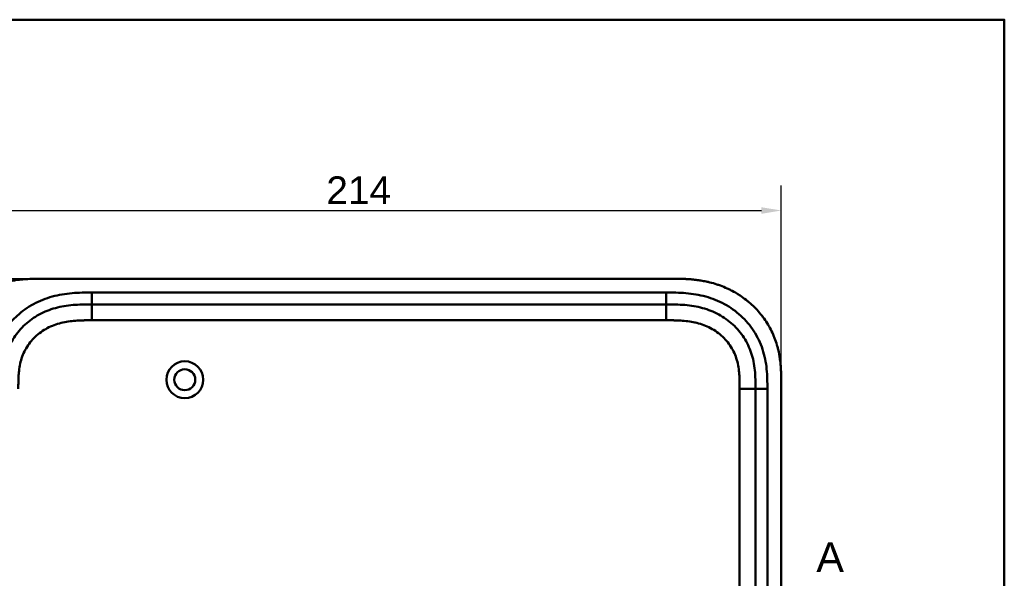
# Model space of a CAD drawing. Header units: millimetres. Extents: x 20 to 833, y 20 to 574.
# Tile 26 of 26: x 572 to 820, y 433 to 574. Entities that reach past the tile are written whole.
import ezdxf

# ---------------------------------------------------------------- set-up
doc = ezdxf.new("R2010")
doc.units = ezdxf.units.MM
doc.header["$LTSCALE"] = 2
for name, color, linetype, lineweight in [('Bemaßungen(DIN)', 7, 'Continuous', 25), ('Schnittansichtslinien(DIN)', 7, 'Continuous', 70), ('Sichtbare Kanten(DIN)', 7, 'Continuous', 50), ('Sichtbare tangentiale Kanten(DIN)', 7, 'Continuous', 50), ('Skizziergeometrie(DIN)', 7, 'Continuous', 50)]:
    doc.layers.add(name, color=color, linetype=linetype, lineweight=lineweight)
doc.styles.add('Aktuell-DINGroßer Text', font='arial.ttf')
doc.styles.add('STANDARD-DIN~0', font='arial.ttf')
doc.dimstyles.new('CAD-LAN', dxfattribs={"dimscale": 2, "dimtxt": 3.5, "dimasz": 2.5, "dimexe": 3.175, "dimexo": 0, "dimgap": 0.8, "dimtad": 1, "dimrnd": 1e-08, "dimtxsty": 'STANDARD-DIN~0', "dimcen": 0.09, "dimdle": 10, "dimclrd": 250, "dimclre": 250, "dimclrt": 250, "dimadec": 0, "dimazin": 2, "dimtfac": 1, "dimtmove": 0, "dimatfit": 3, "dimfxl": 1, "dimtolj": 1, "dimtzin": 0, "dimlwd": 25, "dimlwe": 25, "dimarcsym": 0})

# ---------------------------------------------------------------- blocks, each defined once
blk = doc.blocks.new('Ränder Standardrahmen')
at = {"layer": 'Skizziergeometrie(DIN)', "flags": 128}
blk.add_lwpolyline([(10, 10), (10, 287), (410, 287), (410, 10), (10, 10)], dxfattribs=at)
blk = doc.blocks.new('2DTransSchnitt0')
at = {"layer": 'Schnittansichtslinien(DIN)', "insert": (386.29, 217.29), "char_height": 3.73, "attachment_point": 7, "style": 'Aktuell-DINGroßer Text'}
blk.add_mtext('A', dxfattribs=at)
blk = doc.blocks.new('*D12')
at = {"layer": 'Bemaßungen(DIN)', "color": 250, "linetype": 'Continuous', "lineweight": 25, "true_color": 0x3f3f3f, "transparency": 16777216}
for p, q in [((549.72, 481.82), (549.72, 532.17)), ((763.72, 481.82), (763.72, 532.17)), ((554.72, 525.82), (758.72, 525.82))]:
    blk.add_line(p, q, dxfattribs=at)
at = {"layer": 'Bemaßungen(DIN)', "color": 250, "linetype": 'Continuous', "true_color": 0x3f3f3f, "transparency": 16777216}
for points in [[(554.72, 526.65), (554.72, 524.98), (549.72, 525.82)], [(758.72, 526.65), (758.72, 524.98), (763.72, 525.82)]]:
    blk.add_solid(points, dxfattribs=at)
at = {"layer": 'Defpoints', "color": 0, "linetype": 'Continuous', "transparency": 16777216}
for p in [(763.72, 525.82), (549.72, 481.82), (763.72, 481.82)]:
    blk.add_point(p, dxfattribs=at)
at = {"layer": 'Bemaßungen(DIN)', "color": 250, "linetype": 'Continuous', "lineweight": 25, "true_color": 0x3f3f3f, "transparency": 16777216, "insert": (648.94, 534.44), "char_height": 7, "attachment_point": 1, "style": 'STANDARD-DIN~0'}
blk.add_mtext('\\A1;214', dxfattribs=at)
blk = doc.blocks.new('*D13')
at = {"layer": 'Bemaßungen(DIN)', "color": 250, "linetype": 'Continuous', "lineweight": 25, "true_color": 0x3f3f3f, "transparency": 16777216}
for p, q in [((576.75, 508.6), (502.4, 508.6)), ((508.75, 503.6), (508.75, 268.6)), ((576.75, 263.6), (502.4, 263.6))]:
    blk.add_line(p, q, dxfattribs=at)
at = {"layer": 'Bemaßungen(DIN)', "color": 250, "linetype": 'Continuous', "true_color": 0x3f3f3f, "transparency": 16777216}
for points in [[(507.92, 503.6), (509.59, 503.6), (508.75, 508.6)], [(507.92, 268.6), (509.59, 268.6), (508.75, 263.6)]]:
    blk.add_solid(points, dxfattribs=at)
at = {"layer": 'Defpoints', "color": 0, "linetype": 'Continuous', "transparency": 16777216}
for p in [(576.75, 508.6), (508.75, 263.6), (576.75, 263.6)]:
    blk.add_point(p, dxfattribs=at)
at = {"layer": 'Bemaßungen(DIN)', "color": 250, "linetype": 'Continuous', "lineweight": 25, "true_color": 0x3f3f3f, "transparency": 16777216, "insert": (500.01, 378.28), "char_height": 7, "attachment_point": 1, "rotation": 90, "style": 'STANDARD-DIN~0'}
blk.add_mtext('\\A1;245', dxfattribs=at)

msp = doc.modelspace()

# ---------------------------------------------------------------- linework, layer by layer
at = {"layer": 'Sichtbare Kanten(DIN)'}
for p, q in [((735.677, 508.601), (576.754, 508.601)), ((734.677, 502.101), (589.754, 502.101)), ((757.216, 291.385), (757.216, 480.816)), ((763.716, 290.385), (763.716, 481.816))]:
    msp.add_line(p, q, dxfattribs=at)
for radius in [4.65, 2.65]:
    msp.add_circle((613.216, 483.101), radius, dxfattribs=at)
for points, knots in [([(576.754, 508.601), (576.169, 508.598), (574.99, 508.585), (573.501, 508.521), (572.003, 508.406), (570.8, 508.268), (569.296, 508.026), (568.095, 507.774), (566.606, 507.379), (565.426, 506.998), (563.975, 506.437), (562.838, 505.921), (561.453, 505.193), (560.378, 504.544), (559.086, 503.655), (558.096, 502.882), (556.922, 501.846), (556.037, 500.963), (555.005, 499.799), (554.241, 498.822), (553.369, 497.552), (552.74, 496.501), (552.042, 495.15), (551.554, 494.045), (551.034, 492.64), (550.688, 491.501), (550.339, 490.068), (550.125, 488.915), (549.93, 487.476), (549.826, 486.328), (549.749, 484.902), (549.716, 483.487), (549.715, 482.371), (549.716, 481.816)], [0.00000689, 0.00000689, 0.00000689, 0.00000689, 0.0407043, 0.08140172, 0.10175042, 0.14244784, 0.16279654, 0.20349396, 0.22384266, 0.26454008, 0.28488878, 0.3255862, 0.3459349, 0.38663232, 0.40698102, 0.44767844, 0.46802714, 0.50872456, 0.52907326, 0.56977068, 0.59011938, 0.6308168, 0.6511655, 0.69186291, 0.71221162, 0.75290903, 0.77325774, 0.81395515, 0.83430386, 0.87500127, 0.89534998, 0.93604739, 0.97674481, 0.97674481, 0.97674481, 0.97674481]), ([(763.716, 481.816), (763.716, 482.115), (763.715, 482.713), (763.71, 483.467), (763.697, 484.224), (763.68, 484.832), (763.646, 485.595), (763.608, 486.207), (763.532, 487.125), (763.431, 488.045), (763.219, 489.423), (762.965, 490.64), (762.558, 492.143), (762.157, 493.326), (761.566, 494.77), (761.02, 495.895), (760.249, 497.253), (759.565, 498.298), (758.631, 499.547), (757.822, 500.499), (756.742, 501.622), (755.824, 502.467), (754.617, 503.45), (753.606, 504.178), (752.291, 505.011), (751.201, 505.614), (749.8, 506.287), (748.65, 506.761), (747.183, 507.27), (745.99, 507.611), (744.633, 507.924), (743.721, 508.094), (742.806, 508.235), (742.196, 508.315), (741.433, 508.398), (740.822, 508.453), (740.059, 508.507), (739.449, 508.54), (738.537, 508.575), (737.325, 508.6), (736.274, 508.601), (735.677, 508.601)], [0.00000945, 0.00000945, 0.00000945, 0.00000945, 0.02084254, 0.04167563, 0.05209218, 0.07292527, 0.08334182, 0.10417491, 0.11459146, 0.14584109, 0.16667419, 0.20834037, 0.22917346, 0.27083965, 0.29167274, 0.33333892, 0.35417201, 0.3958382, 0.41667129, 0.45833747, 0.47917057, 0.52083675, 0.54166984, 0.58333603, 0.60416912, 0.6458353, 0.66666839, 0.70833458, 0.72916767, 0.77083385, 0.79166695, 0.82291658, 0.83333313, 0.85416622, 0.86458277, 0.88541586, 0.89583241, 0.9166655, 0.92708204, 0.95833168, 0.99999787, 0.99999787, 0.99999787, 0.99999787]), ([(589.754, 502.101), (588.948, 502.101), (587.352, 502.099), (585.015, 501.992), (582.75, 501.716), (579.832, 501.078), (576.398, 499.716), (572.814, 497.173), (569.984, 493.831), (568.425, 490.552), (567.677, 487.723), (567.348, 485.506), (567.217, 483.2), (567.216, 481.616), (567.216, 480.816)], [59.6158828, 59.6158828, 59.6158828, 59.6158828, 59.8593849, 60.1028861, 60.3463874, 60.5898887, 61.0768912, 61.5638938, 62.0508963, 62.5378989, 62.7814001, 63.0249014, 63.2684027, 63.5119054, 63.5119054, 63.5119054, 63.5119054]), ([(757.216, 480.816), (757.216, 481.616), (757.214, 483.2), (757.083, 485.506), (756.754, 487.723), (756.006, 490.552), (754.447, 493.831), (751.617, 497.173), (748.033, 499.716), (744.599, 501.078), (741.681, 501.716), (739.416, 501.992), (737.079, 502.099), (735.483, 502.101), (734.677, 502.101)], [41.2275228, 41.2275228, 41.2275228, 41.2275228, 41.4710255, 41.7145268, 41.9580281, 42.2015293, 42.6885319, 43.1755344, 43.662537, 44.1495395, 44.3930408, 44.6365421, 44.8800433, 45.1235454, 45.1235454, 45.1235454, 45.1235454])]:
    msp.add_open_spline(points, degree=3, knots=knots, dxfattribs=at)
at = {"layer": 'Sichtbare tangentiale Kanten(DIN)'}
for p, q in [((589.754, 505.101), (734.677, 505.101)), ((589.754, 502.101), (589.754, 505.101)), ((734.677, 502.101), (734.677, 505.101)), ((589.754, 498.101), (589.754, 502.101)), ((734.678, 502.101), (734.678, 498.101)), ((734.678, 498.101), (589.754, 498.101)), ((753.216, 291.385), (753.216, 480.816)), ((753.216, 480.816), (757.216, 480.816)), ((757.216, 480.816), (760.216, 480.816)), ((760.216, 480.816), (760.216, 291.385))]:
    msp.add_line(p, q, dxfattribs=at)
for points, knots in [([(569.528, 497.851), (569.966, 498.339), (571.627, 500.019), (574.96, 502.382), (578.939, 503.956), (582.256, 504.679), (584.778, 504.986), (587.301, 505.1), (588.948, 505.101), (589.754, 505.101)], [61.3761038, 61.3761038, 61.3761038, 61.3761038, 61.5638941, 62.0508967, 62.5378992, 62.7814005, 63.0249017, 63.268403, 63.5119057, 63.5119057, 63.5119057, 63.5119057]), ([(734.677, 505.101), (735.483, 505.101), (737.13, 505.1), (739.653, 504.986), (742.176, 504.679), (745.492, 503.956), (749.471, 502.382), (753.662, 499.411), (756.995, 495.478), (758.833, 491.61), (759.7, 488.32), (760.074, 485.797), (760.215, 483.263), (760.216, 481.616), (760.216, 480.816)], [41.2275225, 41.2275225, 41.2275225, 41.2275225, 41.4710252, 41.7145264, 41.9580277, 42.201529, 42.6885315, 43.1755341, 43.6625366, 44.1495392, 44.3930404, 44.6365417, 44.880043, 45.123546, 45.123546, 45.123546, 45.123546]), ([(589.754, 498.101), (589.59, 498.101), (589.427, 498.101), (589.263, 498.1), (588.82, 498.1), (588.378, 498.098), (587.935, 498.092), (587.783, 498.09), (587.631, 498.087), (587.478, 498.083), (587.402, 498.082), (587.326, 498.08), (587.25, 498.078), (587.174, 498.076), (587.098, 498.073), (587.018, 498.071), (586.708, 498.061), (586.414, 498.048), (586.108, 498.03), (586.101, 498.03), (586.093, 498.029), (586.086, 498.029), (585.469, 497.993), (584.881, 497.941), (584.288, 497.865), (584.278, 497.864), (584.269, 497.863), (584.26, 497.862), (583.66, 497.784), (583.068, 497.683), (582.478, 497.552), (582.473, 497.551), (582.467, 497.55), (582.462, 497.548), (581.863, 497.414), (581.266, 497.248), (580.687, 497.05), (580.683, 497.049), (580.68, 497.048), (580.676, 497.047), (580.09, 496.845), (579.509, 496.607), (578.95, 496.334), (578.391, 496.061), (577.846, 495.751), (577.326, 495.407), (576.806, 495.062), (576.308, 494.681), (575.841, 494.27), (575.371, 493.855), (574.926, 493.403), (574.52, 492.927), (574.116, 492.452), (573.743, 491.944), (573.412, 491.416), (573.082, 490.891), (572.789, 490.338), (572.54, 489.773), (572.293, 489.214), (572.083, 488.631), (571.914, 488.043), (571.912, 488.038), (571.911, 488.034), (571.91, 488.03), (571.744, 487.452), (571.615, 486.865), (571.517, 486.271), (571.516, 486.262), (571.514, 486.253), (571.513, 486.244), (571.416, 485.655), (571.35, 485.066), (571.305, 484.449), (571.304, 484.442), (571.304, 484.434), (571.303, 484.427), (571.281, 484.122), (571.265, 483.828), (571.253, 483.527), (571.24, 483.217), (571.232, 482.908), (571.226, 482.6), (571.215, 482.004), (571.215, 481.409), (571.216, 480.816)], [0, 0, 0, 0, 0.0490861, 0.0490861, 0.0490861, 0.1818558, 0.1818558, 0.1818558, 0.2275663, 0.2275663, 0.2275663, 0.2504221, 0.2504221, 0.2504221, 0.2732779, 0.2732779, 0.2732779, 0.3625385, 0.3625385, 0.3625385, 0.364701, 0.364701, 0.364701, 0.5447622, 0.5447622, 0.5447622, 0.5475767, 0.5475767, 0.5475767, 0.7297298, 0.7297298, 0.7297298, 0.7313799, 0.7313799, 0.7313799, 0.9165087, 0.9165087, 0.9165087, 0.9175934, 0.9175934, 0.9175934, 1.1050048, 1.1050048, 1.1050048, 1.2924795, 1.2924795, 1.2924795, 1.479975, 1.479975, 1.479975, 1.6686942, 1.6686942, 1.6686942, 1.8566744, 1.8566744, 1.8566744, 2.0435423, 2.0435423, 2.0435423, 2.2286346, 2.2286346, 2.2286346, 2.2299611, 2.2299611, 2.2299611, 2.4117644, 2.4117644, 2.4117644, 2.4144823, 2.4144823, 2.4144823, 2.594841, 2.594841, 2.594841, 2.5970368, 2.5970368, 2.5970368, 2.6862842, 2.6862842, 2.6862842, 2.7781364, 2.7781364, 2.7781364, 2.9561211, 2.9561211, 2.9561211, 2.9561211]), ([(752.512, 488.061), (752.341, 488.651), (752.134, 489.223), (751.891, 489.773), (751.642, 490.337), (751.349, 490.891), (751.02, 491.416), (750.689, 491.944), (750.315, 492.452), (749.911, 492.927), (749.506, 493.403), (749.062, 493.853), (748.592, 494.267), (748.125, 494.68), (747.626, 495.062), (747.105, 495.407), (746.585, 495.751), (746.04, 496.061), (745.481, 496.334), (744.922, 496.607), (744.341, 496.845), (743.755, 497.046), (743.752, 497.048), (743.748, 497.049), (743.745, 497.05), (743.165, 497.248), (742.569, 497.414), (741.97, 497.548), (741.964, 497.55), (741.959, 497.551), (741.954, 497.552), (741.364, 497.683), (740.772, 497.784), (740.172, 497.862), (740.162, 497.863), (740.153, 497.864), (740.144, 497.865), (739.551, 497.941), (738.963, 497.993), (738.345, 498.029), (738.338, 498.029), (738.331, 498.03), (738.323, 498.03), (738.018, 498.048), (737.724, 498.061), (737.422, 498.07), (737.112, 498.081), (736.804, 498.087), (736.496, 498.092), (735.888, 498.101), (735.282, 498.101), (734.678, 498.101)], [0, 0, 0, 0, 0.1818471, 0.1818471, 0.1818471, 0.3687122, 0.3687122, 0.3687122, 0.5566899, 0.5566899, 0.5566899, 0.7451003, 0.7451003, 0.7451003, 0.9328992, 0.9328992, 0.9328992, 1.1203708, 1.1203708, 1.1203708, 1.3077792, 1.3077792, 1.3077792, 1.3088638, 1.3088638, 1.3088638, 1.4939899, 1.4939899, 1.4939899, 1.4956398, 1.4956398, 1.4956398, 1.6777905, 1.6777905, 1.6777905, 1.6806002, 1.6806002, 1.6806002, 1.8606637, 1.8606637, 1.8606637, 1.8628262, 1.8628262, 1.8628262, 1.9520853, 1.9520853, 1.9520853, 2.0438684, 2.0438684, 2.0438684, 2.2253748, 2.2253748, 2.2253748, 2.2253748]), ([(753.216, 480.816), (753.216, 481.051), (753.216, 481.287), (753.215, 481.522), (753.215, 481.666), (753.214, 481.81), (753.213, 481.953), (753.212, 482.025), (753.212, 482.097), (753.211, 482.169), (753.21, 482.313), (753.208, 482.456), (753.205, 482.6), (753.204, 482.676), (753.202, 482.753), (753.2, 482.829), (753.199, 482.905), (753.197, 482.981), (753.195, 483.057), (753.19, 483.21), (753.185, 483.362), (753.179, 483.52), (753.166, 483.828), (753.15, 484.122), (753.128, 484.427), (753.128, 484.434), (753.127, 484.442), (753.126, 484.449), (753.081, 485.066), (753.015, 485.655), (752.918, 486.244), (752.917, 486.253), (752.915, 486.262), (752.914, 486.271), (752.815, 486.869), (752.685, 487.46), (752.521, 488.03), (752.518, 488.04), (752.515, 488.051), (752.512, 488.061)], [0, 0, 0, 0, 0.07060207, 0.07060207, 0.07060207, 0.11373454, 0.11373454, 0.11373454, 0.13530078, 0.13530078, 0.13530078, 0.17843325, 0.17843325, 0.17843325, 0.20129346, 0.20129346, 0.20129346, 0.22415366, 0.22415366, 0.22415366, 0.26987408, 0.26987408, 0.26987408, 0.35911937, 0.35911937, 0.35911937, 0.36131491, 0.36131491, 0.36131491, 0.54166811, 0.54166811, 0.54166811, 0.54438603, 0.54438603, 0.54438603, 0.72751094, 0.72751094, 0.72751094, 0.73075248, 0.73075248, 0.73075248, 0.73075248])]:
    msp.add_open_spline(points, degree=3, knots=knots, dxfattribs=at)

# ---------------------------------------------------------------- block references
at = {"xscale": 2, "yscale": 2, "zscale": 2}
msp.add_blockref('Ränder Standardrahmen', (0, 0), dxfattribs=at)
at = {"layer": 'Schnittansichtslinien(DIN)', "xscale": 2, "yscale": 2, "zscale": 2}
msp.add_blockref('2DTransSchnitt0', (0, 0), dxfattribs=at)

# ---------------------------------------------------------------- dimensions: what is measured, and where the dimension line sits
at = {"layer": 'Bemaßungen(DIN)', "color": 250, "linetype": 'Continuous', "lineweight": 25, "true_color": 0x3f3f3f}
for base, p1, p2, angle, picture, middle in [((763.716, 525.816), (549.716, 481.816), (763.716, 481.816), 180, '*D12', (656.716, 525.816)), ((508.754, 263.601), (576.754, 508.601), (576.754, 263.601), 90, '*D13', (508.754, 386.101))]:
    dim = msp.add_linear_dim(base=base, p1=p1, p2=p2, angle=angle, dimstyle='CAD-LAN', override={"dimgap": 0.8, "dimdec": 2, "dimtol": 0, "dimlim": 0, "dimtp": 0, "dimtm": 0, "dimtdec": 2, "dimtofl": 0, "dimatfit": 1}, dxfattribs=at)
    dim.commit()
    dim.dimension.update_dxf_attribs({"geometry": picture, "text_midpoint": middle, "dimtype": 160})

doc.saveas('drawing.dxf')
